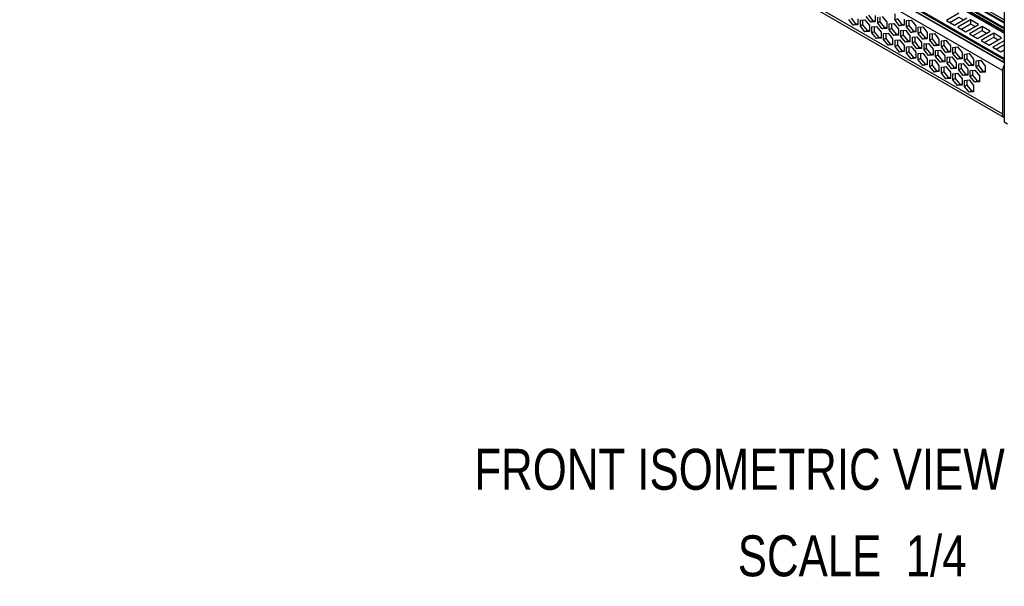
# Model space of a CAD drawing. Header units: inches. Extents: x 0 to 34, y 0 to 22.
# Tile 59 of 88: x 25.8 to 28.8, y 13.6 to 15.3. Entities that reach past the tile are written whole.
import ezdxf

# ---------------------------------------------------------------- set-up
doc = ezdxf.new("R2010")
doc.units = ezdxf.units.IN
doc.header["$LTSCALE"] = 1.87
doc.header["$MEASUREMENT"] = 0
doc.layers.get('0').update_dxf_attribs({"linetype": 'CONTINUOUS'})
doc.layers.add('DETAIL', color=7, linetype='CONTINUOUS')
doc.styles.get("Standard").update_dxf_attribs({"font": 'txt', "width": 0.8})

msp = doc.modelspace()

# ---------------------------------------------------------------- linework, layer by layer
at = {"color": 7, "linetype": 'CONTINUOUS'}
for p, q in [((28.8475, 15.2248), (25.8423, 16.9599)), ((25.841, 16.9575), (28.8462, 15.2224)), ((28.8462, 15.2135), (25.841, 16.9487)), ((25.8414, 16.9478), (28.8466, 15.2126)), ((28.8427, 15.1886), (25.8451, 16.9194)), ((28.8472, 16.8115), (28.8472, 15.0319)), ((25.8451, 16.7866), (28.8427, 15.0558)), ((28.8472, 15.3427), (26.3518, 16.7835)), ((25.8504, 16.7748), (28.8472, 15.0445)), ((28.8472, 15.3359), (26.3518, 16.7767)), ((28.8472, 15.3331), (26.3518, 16.7739)), ((28.8472, 15.3186), (26.3518, 16.7594)), ((26.3518, 16.7562), (28.8472, 15.3154)), ((28.8472, 15.3087), (26.3518, 16.7495)), ((26.3488, 16.7455), (28.8472, 15.3029)), ((28.8472, 15.3061), (26.3517, 16.747)), ((26.3518, 16.7489), (28.8472, 15.3081)), ((28.3869, 15.3265), (28.373, 15.3438)), ((28.3799, 15.3479), (28.3938, 15.3305)), ((28.4008, 15.3463), (28.4008, 15.3278)), ((28.4083, 15.342), (28.4222, 15.3432)), ((28.4083, 15.3234), (28.4083, 15.342)), ((28.4153, 15.3426), (28.4153, 15.3274)), ((28.4222, 15.3432), (28.4362, 15.3259)), ((28.4399, 15.3361), (28.426, 15.3534)), ((28.433, 15.3574), (28.4469, 15.3401)), ((28.4469, 15.3401), (28.4399, 15.3361)), ((28.4538, 15.3373), (28.4399, 15.3361)), ((28.4469, 15.3401), (28.4538, 15.3407)), ((28.4538, 15.3559), (28.4538, 15.3373)), ((28.4614, 15.333), (28.4614, 15.3515)), ((28.4683, 15.337), (28.4614, 15.333)), ((28.4683, 15.3522), (28.4683, 15.337)), ((28.4683, 15.337), (28.4822, 15.3197)), ((28.4753, 15.3528), (28.4892, 15.3355)), ((28.5144, 15.3425), (28.5144, 15.3611)), ((28.5213, 15.3466), (28.5144, 15.3425)), ((28.5283, 15.3252), (28.5144, 15.3425)), ((28.5213, 15.3466), (28.5353, 15.3293)), ((28.5422, 15.345), (28.5422, 15.3265)), ((28.5497, 15.3407), (28.5637, 15.3419)), ((28.5497, 15.3221), (28.5497, 15.3407)), ((28.5567, 15.3413), (28.5567, 15.3262)), ((28.5637, 15.3419), (28.5776, 15.3246)), ((28.7094, 15.3632), (28.6711, 15.3411)), ((28.6711, 15.3411), (28.6955, 15.327)), ((28.6816, 15.3351), (28.7094, 15.3512)), ((28.6955, 15.327), (28.7338, 15.3491)), ((28.7448, 15.3428), (28.7065, 15.3207)), ((28.7094, 15.3512), (28.7233, 15.3431)), ((28.7691, 15.3287), (28.7448, 15.3428)), ((28.7448, 15.3428), (28.7448, 15.3307)), ((28.3938, 15.3305), (28.3869, 15.3265)), ((28.4008, 15.3278), (28.3869, 15.3265)), ((28.3938, 15.3305), (28.4008, 15.3312)), ((28.4153, 15.3274), (28.4083, 15.3234)), ((28.4222, 15.3061), (28.4083, 15.3234)), ((28.4153, 15.3274), (28.4292, 15.3101)), ((28.4292, 15.3101), (28.4222, 15.3061)), ((28.4362, 15.3074), (28.4222, 15.3061)), ((28.4292, 15.3101), (28.4362, 15.3108)), ((28.4362, 15.3259), (28.4362, 15.3074)), ((28.4437, 15.3216), (28.4576, 15.3228)), ((28.4437, 15.303), (28.4437, 15.3216)), ((28.4506, 15.307), (28.4437, 15.303)), ((28.4506, 15.3222), (28.4506, 15.307)), ((28.4506, 15.307), (28.4646, 15.2897)), ((28.4576, 15.3228), (28.4715, 15.3055)), ((28.4753, 15.3157), (28.4614, 15.333)), ((28.4822, 15.3197), (28.4753, 15.3157)), ((28.4892, 15.3169), (28.4753, 15.3157)), ((28.4822, 15.3197), (28.4892, 15.3203)), ((28.4892, 15.3355), (28.4892, 15.3169)), ((28.4967, 15.3311), (28.5106, 15.3324)), ((28.4967, 15.3126), (28.4967, 15.3311)), ((28.5037, 15.3166), (28.4967, 15.3126)), ((28.5106, 15.2953), (28.4967, 15.3126)), ((28.5037, 15.3318), (28.5037, 15.3166)), ((28.5037, 15.3166), (28.5176, 15.2993)), ((28.5106, 15.3324), (28.5245, 15.3151)), ((28.5245, 15.3151), (28.5245, 15.2965)), ((28.5283, 15.3252), (28.5353, 15.3293)), ((28.5422, 15.3265), (28.5283, 15.3252)), ((28.5321, 15.3107), (28.546, 15.312)), ((28.5321, 15.2922), (28.5321, 15.3107)), ((28.5353, 15.3293), (28.5422, 15.3299)), ((28.539, 15.3113), (28.539, 15.2962)), ((28.546, 15.312), (28.5599, 15.2946)), ((28.5567, 15.3262), (28.5497, 15.3221)), ((28.5637, 15.3048), (28.5497, 15.3221)), ((28.5567, 15.3262), (28.5706, 15.3088)), ((28.5637, 15.3048), (28.5706, 15.3088)), ((28.5776, 15.3061), (28.5637, 15.3048)), ((28.5706, 15.3088), (28.5776, 15.3095)), ((28.5776, 15.3246), (28.5776, 15.3061)), ((28.5851, 15.3203), (28.599, 15.3215)), ((28.5851, 15.3017), (28.5851, 15.3203)), ((28.5921, 15.3209), (28.5921, 15.3057)), ((28.599, 15.3215), (28.6129, 15.3042)), ((28.7065, 15.3207), (28.7308, 15.3066)), ((28.7169, 15.3147), (28.7448, 15.3307)), ((28.7308, 15.3066), (28.7691, 15.3287)), ((28.7801, 15.3224), (28.7418, 15.3003)), ((28.7448, 15.3307), (28.7587, 15.3227)), ((28.7523, 15.2943), (28.7801, 15.3103)), ((28.7662, 15.2862), (28.8045, 15.3083)), ((28.8045, 15.3083), (28.7801, 15.3224)), ((28.7801, 15.3224), (28.7801, 15.3103)), ((28.7801, 15.3103), (28.794, 15.3023)), ((28.4576, 15.2857), (28.4437, 15.303)), ((28.4646, 15.2897), (28.4576, 15.2857)), ((28.4715, 15.2869), (28.4576, 15.2857)), ((28.4646, 15.2897), (28.4715, 15.2903)), ((28.4715, 15.3055), (28.4715, 15.2869)), ((28.479, 15.3012), (28.4929, 15.3024)), ((28.479, 15.2826), (28.479, 15.3012)), ((28.486, 15.2866), (28.479, 15.2826)), ((28.4929, 15.2653), (28.479, 15.2826)), ((28.486, 15.3018), (28.486, 15.2866)), ((28.486, 15.2866), (28.4999, 15.2693)), ((28.4929, 15.3024), (28.5069, 15.2851)), ((28.5069, 15.2851), (28.5069, 15.2665)), ((28.5176, 15.2993), (28.5106, 15.2953)), ((28.5245, 15.2965), (28.5106, 15.2953)), ((28.5144, 15.2807), (28.5283, 15.282)), ((28.5144, 15.2622), (28.5144, 15.2807)), ((28.5176, 15.2993), (28.5245, 15.2999)), ((28.5213, 15.2814), (28.5213, 15.2662)), ((28.5283, 15.282), (28.5422, 15.2647)), ((28.539, 15.2962), (28.5321, 15.2922)), ((28.546, 15.2748), (28.5321, 15.2922)), ((28.539, 15.2962), (28.5529, 15.2789)), ((28.5529, 15.2789), (28.546, 15.2748)), ((28.5599, 15.2761), (28.546, 15.2748)), ((28.5529, 15.2789), (28.5599, 15.2795)), ((28.5599, 15.2946), (28.5599, 15.2761)), ((28.5674, 15.2903), (28.5813, 15.2915)), ((28.5674, 15.2717), (28.5674, 15.2903)), ((28.5744, 15.2758), (28.5674, 15.2717)), ((28.5744, 15.2909), (28.5744, 15.2758)), ((28.5744, 15.2758), (28.5883, 15.2585)), ((28.5813, 15.2915), (28.5953, 15.2742)), ((28.5921, 15.3057), (28.5851, 15.3017)), ((28.599, 15.2844), (28.5851, 15.3017)), ((28.5921, 15.3057), (28.606, 15.2884)), ((28.599, 15.2844), (28.606, 15.2884)), ((28.6129, 15.2856), (28.599, 15.2844)), ((28.606, 15.2884), (28.6129, 15.289)), ((28.6129, 15.3042), (28.6129, 15.2856)), ((28.6205, 15.2999), (28.6344, 15.3011)), ((28.6205, 15.2813), (28.6205, 15.2999)), ((28.6274, 15.2853), (28.6205, 15.2813)), ((28.6344, 15.264), (28.6205, 15.2813)), ((28.6274, 15.3005), (28.6274, 15.2853)), ((28.6274, 15.2853), (28.6413, 15.268)), ((28.6344, 15.3011), (28.6483, 15.2838)), ((28.6483, 15.2838), (28.6483, 15.2652)), ((28.6558, 15.2795), (28.6697, 15.2807)), ((28.6558, 15.2609), (28.6558, 15.2795)), ((28.6628, 15.2801), (28.6628, 15.2649)), ((28.6697, 15.2807), (28.6836, 15.2634)), ((28.7418, 15.3003), (28.7662, 15.2862)), ((28.8155, 15.302), (28.7772, 15.2799)), ((28.7772, 15.2799), (28.8015, 15.2658)), ((28.7876, 15.2738), (28.8155, 15.2899)), ((28.8015, 15.2658), (28.8398, 15.2879)), ((28.8472, 15.2795), (28.8125, 15.2595)), ((28.8398, 15.2879), (28.8155, 15.302)), ((28.8155, 15.302), (28.8155, 15.2899)), ((28.8155, 15.2899), (28.8294, 15.2819)), ((28.4999, 15.2693), (28.4929, 15.2653)), ((28.5069, 15.2665), (28.4929, 15.2653)), ((28.4999, 15.2693), (28.5069, 15.2699)), ((28.5213, 15.2662), (28.5144, 15.2622)), ((28.5283, 15.2449), (28.5144, 15.2622)), ((28.5213, 15.2662), (28.5353, 15.2489)), ((28.5353, 15.2489), (28.5283, 15.2449)), ((28.5422, 15.2461), (28.5283, 15.2449)), ((28.5353, 15.2489), (28.5422, 15.2495)), ((28.5422, 15.2647), (28.5422, 15.2461)), ((28.5497, 15.2603), (28.5637, 15.2616)), ((28.5497, 15.2418), (28.5497, 15.2603)), ((28.5567, 15.2458), (28.5497, 15.2418)), ((28.5567, 15.261), (28.5567, 15.2458)), ((28.5567, 15.2458), (28.5706, 15.2285)), ((28.5637, 15.2616), (28.5776, 15.2443)), ((28.5813, 15.2544), (28.5674, 15.2717)), ((28.5883, 15.2585), (28.5813, 15.2544)), ((28.5953, 15.2557), (28.5813, 15.2544)), ((28.5883, 15.2585), (28.5953, 15.2591)), ((28.5953, 15.2742), (28.5953, 15.2557)), ((28.6028, 15.2699), (28.6167, 15.2711)), ((28.6028, 15.2513), (28.6028, 15.2699)), ((28.6097, 15.2554), (28.6028, 15.2513)), ((28.6167, 15.234), (28.6028, 15.2513)), ((28.6097, 15.2705), (28.6097, 15.2554)), ((28.6097, 15.2554), (28.6237, 15.238)), ((28.6167, 15.2711), (28.6306, 15.2538)), ((28.6306, 15.2538), (28.6306, 15.2353)), ((28.6344, 15.264), (28.6413, 15.268)), ((28.6483, 15.2652), (28.6344, 15.264)), ((28.6381, 15.2495), (28.652, 15.2507)), ((28.6381, 15.2309), (28.6381, 15.2495)), ((28.6413, 15.268), (28.6483, 15.2686)), ((28.6451, 15.2501), (28.6451, 15.2349)), ((28.652, 15.2507), (28.666, 15.2334)), ((28.6628, 15.2649), (28.6558, 15.2609)), ((28.6697, 15.2436), (28.6558, 15.2609)), ((28.6628, 15.2649), (28.6767, 15.2476)), ((28.6697, 15.2436), (28.6767, 15.2476)), ((28.6767, 15.2476), (28.6836, 15.2482)), ((28.6836, 15.2634), (28.6836, 15.2448)), ((28.6912, 15.259), (28.7051, 15.2603)), ((28.6912, 15.2405), (28.6912, 15.259)), ((28.6981, 15.2597), (28.6981, 15.2445)), ((28.7051, 15.2603), (28.719, 15.243)), ((28.8125, 15.2595), (28.8369, 15.2454)), ((28.823, 15.2534), (28.8472, 15.2674)), ((28.8369, 15.2454), (28.8472, 15.2513)), ((28.5637, 15.2245), (28.5497, 15.2418)), ((28.5706, 15.2285), (28.5637, 15.2245)), ((28.5776, 15.2257), (28.5637, 15.2245)), ((28.5706, 15.2285), (28.5776, 15.2291)), ((28.5776, 15.2443), (28.5776, 15.2257)), ((28.5851, 15.2399), (28.599, 15.2412)), ((28.5851, 15.2214), (28.5851, 15.2399)), ((28.5921, 15.2254), (28.5851, 15.2214)), ((28.599, 15.204), (28.5851, 15.2214)), ((28.5921, 15.2405), (28.5921, 15.2254)), ((28.5921, 15.2254), (28.606, 15.2081)), ((28.599, 15.2412), (28.6129, 15.2238)), ((28.6129, 15.2238), (28.6129, 15.2053)), ((28.6237, 15.238), (28.6167, 15.234)), ((28.6306, 15.2353), (28.6167, 15.234)), ((28.6205, 15.2195), (28.6344, 15.2207)), ((28.6205, 15.2009), (28.6205, 15.2195)), ((28.6237, 15.238), (28.6306, 15.2387)), ((28.6274, 15.2201), (28.6274, 15.205)), ((28.6344, 15.2207), (28.6483, 15.2034)), ((28.6451, 15.2349), (28.6381, 15.2309)), ((28.652, 15.2136), (28.6381, 15.2309)), ((28.6451, 15.2349), (28.659, 15.2176)), ((28.659, 15.2176), (28.652, 15.2136)), ((28.659, 15.2176), (28.666, 15.2182)), ((28.666, 15.2334), (28.666, 15.2148)), ((28.6836, 15.2448), (28.6697, 15.2436)), ((28.6735, 15.2291), (28.6874, 15.2303)), ((28.6735, 15.2105), (28.6735, 15.2291)), ((28.6804, 15.2297), (28.6804, 15.2145)), ((28.6874, 15.2303), (28.7013, 15.213)), ((28.6981, 15.2445), (28.6912, 15.2405)), ((28.7051, 15.2232), (28.6912, 15.2405)), ((28.6981, 15.2445), (28.712, 15.2272)), ((28.7051, 15.2232), (28.712, 15.2272)), ((28.719, 15.2244), (28.7051, 15.2232)), ((28.712, 15.2272), (28.719, 15.2278)), ((28.719, 15.243), (28.719, 15.2244)), ((28.7265, 15.2386), (28.7404, 15.2399)), ((28.7265, 15.2201), (28.7265, 15.2386)), ((28.7335, 15.2241), (28.7265, 15.2201)), ((28.7404, 15.2028), (28.7265, 15.2201)), ((28.7335, 15.2392), (28.7335, 15.2241)), ((28.7335, 15.2241), (28.7474, 15.2068)), ((28.7404, 15.2399), (28.7544, 15.2226)), ((28.7544, 15.2226), (28.7544, 15.204)), ((28.7619, 15.2182), (28.7758, 15.2195)), ((28.7619, 15.1997), (28.7619, 15.2182)), ((28.7688, 15.2188), (28.7688, 15.2037)), ((28.7758, 15.2195), (28.7897, 15.2021)), ((28.8462, 15.2224), (28.8462, 15.2135)), ((28.606, 15.2081), (28.599, 15.204)), ((28.6129, 15.2053), (28.599, 15.204)), ((28.606, 15.2081), (28.6129, 15.2087)), ((28.6274, 15.205), (28.6205, 15.2009)), ((28.6344, 15.1836), (28.6205, 15.2009)), ((28.6274, 15.205), (28.6413, 15.1876)), ((28.6413, 15.1876), (28.6344, 15.1836)), ((28.6413, 15.1876), (28.6483, 15.1883)), ((28.6483, 15.2034), (28.6483, 15.1849)), ((28.666, 15.2148), (28.652, 15.2136)), ((28.6558, 15.1991), (28.6697, 15.2003)), ((28.6558, 15.1805), (28.6558, 15.1991)), ((28.6628, 15.1997), (28.6628, 15.1846)), ((28.6697, 15.2003), (28.6836, 15.183)), ((28.6804, 15.2145), (28.6735, 15.2105)), ((28.6874, 15.1932), (28.6735, 15.2105)), ((28.6804, 15.2145), (28.6944, 15.1972)), ((28.6944, 15.1972), (28.6874, 15.1932)), ((28.7013, 15.1944), (28.6874, 15.1932)), ((28.6944, 15.1972), (28.7013, 15.1978)), ((28.7013, 15.213), (28.7013, 15.1944)), ((28.7088, 15.2087), (28.7228, 15.2099)), ((28.7088, 15.1901), (28.7088, 15.2087)), ((28.7158, 15.1941), (28.7088, 15.1901)), ((28.7228, 15.1728), (28.7088, 15.1901)), ((28.7158, 15.2093), (28.7158, 15.1941)), ((28.7158, 15.1941), (28.7297, 15.1768)), ((28.7228, 15.2099), (28.7367, 15.1926)), ((28.7367, 15.1926), (28.7367, 15.174)), ((28.7474, 15.2068), (28.7404, 15.2028)), ((28.7544, 15.204), (28.7404, 15.2028)), ((28.7442, 15.1882), (28.7581, 15.1895)), ((28.7442, 15.1697), (28.7442, 15.1882)), ((28.7474, 15.2068), (28.7544, 15.2074)), ((28.7512, 15.1889), (28.7512, 15.1737)), ((28.7581, 15.1895), (28.772, 15.1722)), ((28.7688, 15.2037), (28.7619, 15.1997)), ((28.7758, 15.1823), (28.7619, 15.1997)), ((28.7688, 15.2037), (28.7828, 15.1864)), ((28.7828, 15.1864), (28.7758, 15.1823)), ((28.7828, 15.1864), (28.7897, 15.187)), ((28.7897, 15.2021), (28.7897, 15.1836)), ((28.8427, 15.1886), (28.8427, 15.0558)), ((28.6483, 15.1849), (28.6344, 15.1836)), ((28.6628, 15.1846), (28.6558, 15.1805)), ((28.6697, 15.1632), (28.6558, 15.1805)), ((28.6628, 15.1846), (28.6767, 15.1672)), ((28.6767, 15.1672), (28.6697, 15.1632)), ((28.6836, 15.1645), (28.6697, 15.1632)), ((28.6767, 15.1672), (28.6836, 15.1679)), ((28.6836, 15.183), (28.6836, 15.1645)), ((28.6912, 15.1787), (28.7051, 15.1799)), ((28.6912, 15.1601), (28.6912, 15.1787)), ((28.6981, 15.1641), (28.6912, 15.1601)), ((28.7051, 15.1428), (28.6912, 15.1601)), ((28.6981, 15.1793), (28.6981, 15.1641)), ((28.6981, 15.1641), (28.712, 15.1468)), ((28.7051, 15.1799), (28.719, 15.1626)), ((28.719, 15.1626), (28.719, 15.144)), ((28.7297, 15.1768), (28.7228, 15.1728)), ((28.7367, 15.174), (28.7228, 15.1728)), ((28.7265, 15.1583), (28.7404, 15.1595)), ((28.7265, 15.1397), (28.7265, 15.1583)), ((28.7297, 15.1768), (28.7367, 15.1774)), ((28.7335, 15.1589), (28.7335, 15.1437)), ((28.7404, 15.1595), (28.7544, 15.1422)), ((28.7512, 15.1737), (28.7442, 15.1697)), ((28.7581, 15.1524), (28.7442, 15.1697)), ((28.7512, 15.1737), (28.7651, 15.1564)), ((28.7651, 15.1564), (28.7581, 15.1524)), ((28.7651, 15.1564), (28.772, 15.157)), ((28.772, 15.1722), (28.772, 15.1536)), ((28.7897, 15.1836), (28.7758, 15.1823)), ((28.712, 15.1468), (28.7051, 15.1428)), ((28.719, 15.144), (28.7051, 15.1428)), ((28.712, 15.1468), (28.719, 15.1474)), ((28.7335, 15.1437), (28.7265, 15.1397)), ((28.7404, 15.1224), (28.7265, 15.1397)), ((28.7335, 15.1437), (28.7474, 15.1264)), ((28.7474, 15.1264), (28.7404, 15.1224)), ((28.7474, 15.1264), (28.7544, 15.127)), ((28.7544, 15.1422), (28.7544, 15.1236)), ((28.772, 15.1536), (28.7581, 15.1524)), ((28.7544, 15.1236), (28.7404, 15.1224)), ((28.8472, 15.0319), (28.8576, 15.0259))]:
    msp.add_line(p, q, dxfattribs=at)
msp.add_open_spline([(28.8472, 15.2245), (28.8467, 15.2242), (28.8461, 15.2233), (28.8465, 15.2229)], degree=3, dxfattribs=at)
for points, knots in [([(28.8472, 15.205), (28.8465, 15.2037), (28.8441, 15.1985), (28.8427, 15.1928), (28.8427, 15.1886)], [0, 0, 0, 0, 0.267473, 1, 1, 1, 1]), ([(28.8462, 15.2135), (28.8462, 15.2133), (28.8462, 15.213), (28.8464, 15.2126), (28.8465, 15.2125)], [0, 0, 0, 0, 0.552846, 1, 1, 1, 1]), ([(28.8465, 15.2125), (28.8466, 15.2125), (28.847, 15.2125), (28.8471, 15.2128), (28.8472, 15.213)], [0, 0, 0, 0, 0.337576, 1, 1, 1, 1]), ([(28.8427, 15.0558), (28.8427, 15.0535), (28.8432, 15.0493), (28.8457, 15.0457), (28.8472, 15.0446)], [0, 0, 0, 0, 0.54837, 1, 1, 1, 1])]:
    msp.add_open_spline(points, degree=3, knots=knots, dxfattribs=at)

# ---------------------------------------------------------------- texts
at = {"layer": 'DETAIL', "color": 2, "linetype": 'CONTINUOUS', "char_height": 0.125, "line_spacing_factor": 0.9}
for s, insert, width, attachment_point in [('FRONT ISOMETRIC VIEW', (27.2296, 14.0335), 2, 1), ('SCALE  1/4', (28.7327, 13.7693), 1, 3)]:
    msp.add_mtext(s, dxfattribs=dict(at, insert=insert, width=width, attachment_point=attachment_point))

doc.saveas('drawing.dxf')
